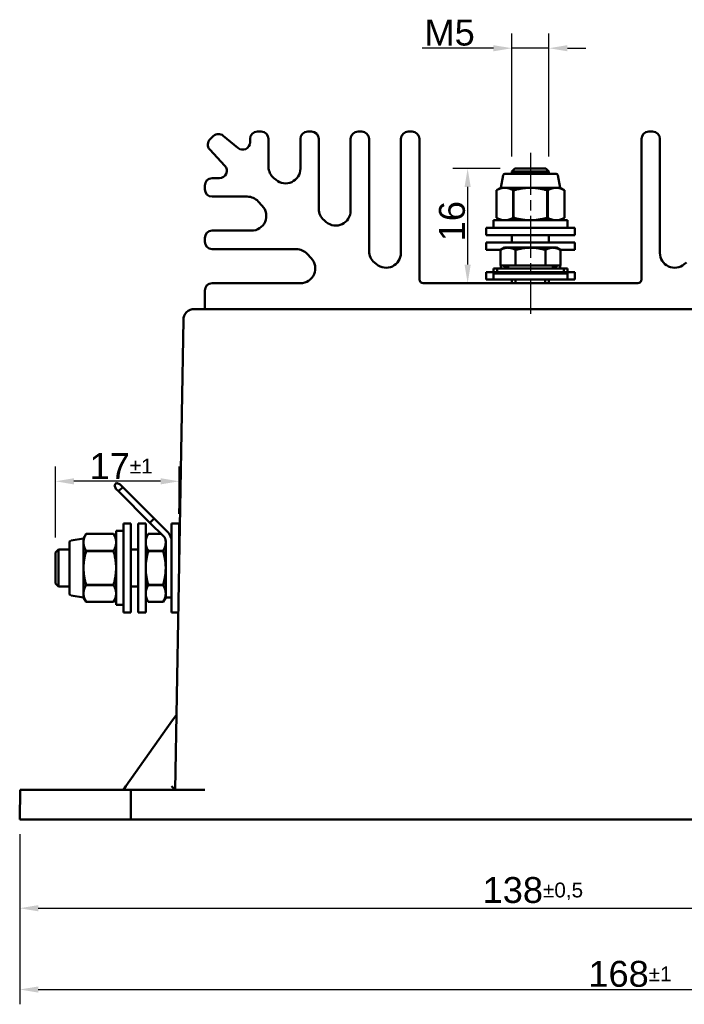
# Model space of a CAD drawing. Header units: millimetres. Extents: x 21 to 365, y 37 to 289.
# Tile 12 of 14: x 35 to 125, y 156 to 289. Entities that reach past the tile are written whole.
import ezdxf

# ---------------------------------------------------------------- set-up
doc = ezdxf.new("R2010")
doc.units = ezdxf.units.MM
doc.linetypes.add('CHAIN', pattern=[0.3543, 0.2362, -0.0295, 0.0591, -0.0295])
doc.linetypes.add('LONG_DASH_DOTTED', pattern=[0.3001, 0.2362, -0.0295, 0.0049, -0.0295])
for name, color, linetype, lineweight in [('Arêtes visibles(GABARIT)', 7, 'Continuous', 50), ('Cotes(GABARIT)', 7, 'Continuous', 25), ('Ligne de centre(GABARIT)', 7, 'LONG_DASH_DOTTED', 25)]:
    doc.layers.add(name, color=color, linetype=linetype, lineweight=lineweight)
doc.styles.add('Courant-BSI', font='arial.ttf')
doc.dimstyles.new('MS-Relais', dxfattribs={"dimtxt": 3.5, "dimasz": 2.5, "dimexe": 2, "dimexo": 2, "dimgap": 0.3, "dimtad": 1, "dimtoh": 1, "dimrnd": 1e-08, "dimtxsty": 'Courant-BSI', "dimcen": 0.09, "dimdle": 6, "dimclrd": 7, "dimclre": 7, "dimclrt": 7, "dimazin": 2, "dimtfac": 0.571429, "dimtmove": 0, "dimatfit": 3, "dimfxl": 1, "dimtolj": 1, "dimlwd": 25, "dimlwe": 25, "dimarcsym": 0})

# ---------------------------------------------------------------- blocks, each defined once
blk = doc.blocks.new('*D15')
at = {"layer": 'Cotes(GABARIT)', "color": 7, "linetype": 'Continuous', "lineweight": 25}
for p, q in [((39.73, 218.65), (39.73, 228.26)), ((56.43, 222.55), (56.43, 228.26)), ((53.93, 226.26), (42.23, 226.26))]:
    blk.add_line(p, q, dxfattribs=at)
at = {"layer": 'Cotes(GABARIT)', "color": 7, "linetype": 'Continuous'}
for points in [[(42.23, 226.68), (42.23, 225.84), (39.73, 226.26)], [(53.93, 226.68), (53.93, 225.84), (56.43, 226.26)]]:
    blk.add_solid(points, dxfattribs=at)
at = {"layer": 'Defpoints', "color": 0, "linetype": 'Continuous'}
for p in [(39.73, 226.26), (56.43, 220.55), (39.73, 216.65)]:
    blk.add_point(p, dxfattribs=at)
at = {"layer": 'Cotes(GABARIT)', "color": 7, "linetype": 'Continuous', "lineweight": 25, "insert": (44.34, 230.07), "char_height": 3.5, "attachment_point": 1, "style": 'Courant-BSI'}
blk.add_mtext('\\A1;17{\\H2.000000;±1}', dxfattribs=at)
blk = doc.blocks.new('*D16')
at = {"layer": 'Cotes(GABARIT)', "color": 7, "linetype": 'Continuous', "lineweight": 25}
for p, q in [((99.8, 268.55), (93.42, 268.55)), ((95.42, 266.05), (95.42, 255.55))]:
    blk.add_line(p, q, dxfattribs=at)
at = {"layer": 'Cotes(GABARIT)', "color": 7, "linetype": 'Continuous'}
for points in [[(95, 266.05), (95.83, 266.05), (95.42, 268.55)], [(95, 255.55), (95.83, 255.55), (95.42, 253.05)]]:
    blk.add_solid(points, dxfattribs=at)
at = {"layer": 'Defpoints', "color": 0, "linetype": 'Continuous'}
for p in [(101.8, 268.55), (89.4, 253.05), (95.42, 253.05)]:
    blk.add_point(p, dxfattribs=at)
at = {"layer": 'Cotes(GABARIT)', "color": 7, "linetype": 'Continuous', "lineweight": 25, "insert": (91.54, 258.71), "char_height": 3.5, "attachment_point": 1, "rotation": 90, "style": 'Courant-BSI'}
blk.add_mtext('\\A1;16', dxfattribs=at)
blk = doc.blocks.new('*D17')
at = {"layer": 'Cotes(GABARIT)', "color": 7, "linetype": 'Continuous', "lineweight": 25}
for p, q in [((101.4, 270.15), (101.4, 286.81)), ((106.4, 270.15), (106.4, 286.81)), ((98.9, 284.81), (89.29, 284.81)), ((106.4, 284.81), (101.4, 284.81)), ((108.9, 284.81), (111.4, 284.81))]:
    blk.add_line(p, q, dxfattribs=at)
at = {"layer": 'Cotes(GABARIT)', "color": 7, "linetype": 'Continuous'}
for points in [[(98.9, 285.22), (98.9, 284.39), (101.4, 284.81)], [(108.9, 285.22), (108.9, 284.39), (106.4, 284.81)]]:
    blk.add_solid(points, dxfattribs=at)
at = {"layer": 'Defpoints', "color": 0, "linetype": 'Continuous'}
for p in [(106.4, 284.81), (101.4, 268.15), (106.4, 268.15)]:
    blk.add_point(p, dxfattribs=at)
at = {"layer": 'Cotes(GABARIT)', "color": 7, "linetype": 'Continuous', "lineweight": 25, "insert": (89.59, 288.67), "char_height": 3.5, "attachment_point": 1, "style": 'Courant-BSI'}
blk.add_mtext('\\A1;{M}5', dxfattribs=at)
blk = doc.blocks.new('*D21')
at = {"layer": 'Cotes(GABARIT)', "color": 7, "linetype": 'Continuous', "lineweight": 25}
for p, q in [((34.9, 178.55), (34.9, 166.55)), ((172.9, 178.55), (172.9, 166.55)), ((37.4, 168.55), (170.4, 168.55))]:
    blk.add_line(p, q, dxfattribs=at)
at = {"layer": 'Cotes(GABARIT)', "color": 7, "linetype": 'Continuous'}
for points in [[(37.4, 168.96), (37.4, 168.13), (34.9, 168.55)], [(170.4, 168.96), (170.4, 168.13), (172.9, 168.55)]]:
    blk.add_solid(points, dxfattribs=at)
at = {"layer": 'Defpoints', "color": 0, "linetype": 'Continuous'}
for p in [(34.9, 180.55), (172.9, 180.55), (172.9, 168.55)]:
    blk.add_point(p, dxfattribs=at)
at = {"layer": 'Cotes(GABARIT)', "color": 7, "linetype": 'Continuous', "lineweight": 25, "insert": (97.44, 172.76), "char_height": 3.5, "attachment_point": 1, "style": 'Courant-BSI'}
blk.add_mtext('\\A1;138{\\H2.000000;±0,5}', dxfattribs=at)
blk = doc.blocks.new('*D25')
at = {"layer": 'Cotes(GABARIT)', "color": 7, "linetype": 'Continuous', "lineweight": 25}
for p, q in [((202.76, 228.55), (202.76, 155.56)), ((34.9, 178.55), (34.9, 155.56)), ((37.4, 157.56), (200.26, 157.56))]:
    blk.add_line(p, q, dxfattribs=at)
at = {"layer": 'Cotes(GABARIT)', "color": 7, "linetype": 'Continuous'}
for points in [[(37.4, 157.97), (37.4, 157.14), (34.9, 157.56)], [(200.26, 157.97), (200.26, 157.14), (202.76, 157.56)]]:
    blk.add_solid(points, dxfattribs=at)
at = {"layer": 'Defpoints', "color": 0, "linetype": 'Continuous'}
for p in [(202.76, 230.55), (34.9, 180.55), (202.76, 157.56)]:
    blk.add_point(p, dxfattribs=at)
at = {"layer": 'Cotes(GABARIT)', "color": 7, "linetype": 'Continuous', "lineweight": 25, "insert": (111.73, 161.43), "char_height": 3.5, "attachment_point": 1, "style": 'Courant-BSI'}
blk.add_mtext('\\A1;168{\\H2.000000;±1}', dxfattribs=at)

msp = doc.modelspace()

# ---------------------------------------------------------------- linework, layer by layer
at = {"layer": 'Arêtes visibles(GABARIT)'}
for p, q in [((61.083, 272.943), (60.633, 272.524)), ((64.38, 271.323), (62.408, 272.978)), ((67.523, 273.547), (67.023, 273.547)), ((74.316, 273.547), (73.816, 273.547)), ((81.109, 273.547), (80.609, 273.547)), ((87.902, 273.547), (87.402, 273.547)), ((120.402, 273.547), (119.902, 273.547)), ((66.023, 272.547), (66.023, 272.089)), ((68.523, 268.779), (68.523, 272.547)), ((72.816, 272.547), (72.816, 268.534)), ((75.316, 263.079), (75.316, 272.547)), ((79.609, 272.547), (79.609, 262.834)), ((82.109, 257.379), (82.109, 272.547)), ((86.402, 272.547), (86.402, 257.134)), ((88.902, 253.547), (88.902, 272.547)), ((118.902, 272.547), (118.902, 253.547)), ((121.402, 257.134), (121.402, 272.547)), ((60.584, 271.11), (62.621, 268.925)), ((100.2, 267.64), (99.902, 265.947)), ((100.446, 267.847), (107.357, 267.847)), ((101.802, 268.547), (101.402, 268.147)), ((106.402, 268.147), (101.402, 268.147)), ((101.402, 268.147), (101.402, 267.847)), ((101.802, 268.547), (106.002, 268.547)), ((106.002, 268.547), (106.402, 268.147)), ((106.402, 268.147), (106.402, 267.847)), ((107.603, 267.64), (107.902, 265.947)), ((59.902, 266.243), (59.902, 265.743)), ((61.89, 267.243), (60.902, 267.243)), ((69.53, 267.001), (69.237, 267.247)), ((99.902, 265.947), (99.302, 265.6)), ((99.302, 265.6), (99.302, 261.893)), ((99.302, 265.6), (99.302, 265.6)), ((99.302, 265.6), (99.302, 261.893)), ((99.902, 265.947), (100.438, 265.947)), ((100.438, 265.947), (103.902, 265.947)), ((101.573, 261.893), (101.573, 265.6)), ((101.63, 265.6), (101.573, 265.6)), ((101.63, 265.6), (101.63, 261.893)), ((103.902, 265.947), (107.366, 265.947)), ((106.173, 261.893), (106.173, 265.6)), ((106.23, 265.6), (106.173, 265.6)), ((106.23, 265.6), (106.23, 261.893)), ((107.366, 265.947), (107.902, 265.947)), ((107.902, 265.947), (108.502, 265.6)), ((108.502, 261.893), (108.502, 265.6)), ((108.502, 265.6), (108.502, 265.6)), ((108.502, 265.6), (108.502, 261.893)), ((60.902, 264.743), (65.651, 264.743)), ((67.114, 264.107), (67.672, 263.509)), ((76.323, 261.302), (76.03, 261.547)), ((108.902, 261.547), (98.902, 261.547)), ((98.902, 261.547), (98.902, 260.547)), ((99.302, 261.893), (99.302, 261.893)), ((99.902, 261.547), (99.302, 261.893)), ((101.573, 261.893), (101.63, 261.893)), ((106.173, 261.893), (106.23, 261.893)), ((107.902, 261.547), (108.502, 261.893)), ((108.502, 261.893), (108.502, 261.893)), ((108.902, 261.547), (108.902, 260.547)), ((66.209, 260.145), (60.902, 260.145)), ((109.902, 260.547), (97.902, 260.547)), ((97.902, 260.547), (97.902, 259.547)), ((109.902, 260.547), (109.902, 259.547)), ((59.902, 259.145), (59.902, 258.645)), ((109.902, 259.547), (97.902, 259.547)), ((109.902, 258.547), (97.902, 258.547)), ((97.902, 258.547), (97.902, 257.547)), ((101.402, 259.547), (101.402, 258.547)), ((106.402, 259.547), (106.402, 258.547)), ((109.902, 258.547), (109.902, 257.547)), ((60.902, 257.645), (72.271, 257.645)), ((73.733, 257.009), (74.291, 256.411)), ((99.882, 257.547), (97.902, 257.547)), ((100.402, 257.847), (99.859, 257.533)), ((99.859, 255.447), (99.859, 257.533)), ((100.402, 257.847), (103.902, 257.847)), ((101.879, 255.447), (101.879, 257.533)), ((103.902, 257.847), (107.402, 257.847)), ((105.925, 255.447), (105.925, 257.533)), ((107.402, 257.847), (107.944, 257.533)), ((109.902, 257.547), (107.921, 257.547)), ((107.944, 255.447), (107.944, 257.533)), ((83.116, 255.602), (82.823, 255.847)), ((124.98, 255.847), (124.687, 255.602)), ((97.902, 254.547), (99.402, 254.547)), ((97.902, 253.547), (97.902, 254.547)), ((99.402, 255.047), (98.902, 255.047)), ((98.902, 255.047), (98.902, 254.547)), ((98.902, 254.347), (108.902, 254.347)), ((98.902, 253.547), (98.902, 254.347)), ((108.402, 255.047), (99.402, 255.047)), ((99.402, 255.047), (99.402, 254.547)), ((108.402, 254.547), (99.402, 254.547)), ((99.859, 255.447), (101.879, 255.447)), ((99.902, 255.047), (99.902, 255.447)), ((100.887, 255.447), (100.887, 255.047)), ((101.879, 255.447), (105.925, 255.447)), ((101.902, 254.547), (101.902, 254.347)), ((105.902, 254.547), (105.902, 254.347)), ((105.925, 255.447), (107.944, 255.447)), ((106.917, 255.447), (106.917, 255.047)), ((107.902, 255.447), (107.902, 255.047)), ((108.902, 255.047), (108.402, 255.047)), ((108.402, 255.047), (108.402, 254.547)), ((108.402, 254.547), (109.902, 254.547)), ((108.902, 255.047), (108.902, 254.547)), ((108.902, 253.547), (108.902, 254.347)), ((109.902, 253.547), (109.902, 254.547)), ((72.829, 253.047), (60.902, 253.047)), ((118.402, 253.047), (89.402, 253.047)), ((97.902, 253.547), (98.902, 253.547)), ((98.902, 253.547), (108.902, 253.547)), ((101.402, 253.547), (101.402, 253.047)), ((101.902, 253.547), (101.902, 253.047)), ((105.902, 253.547), (105.902, 253.047)), ((106.402, 253.547), (106.402, 253.047)), ((108.902, 253.547), (109.902, 253.547)), ((59.902, 252.047), (59.902, 249.546)), ((61.01, 249.546), (61.002, 249.546)), ((61.01, 249.546), (146.793, 249.546)), ((57.011, 248.073), (55.902, 184.547)), ((47.979, 226.042), (47.696, 225.759)), ((47.908, 225.264), (47.696, 225.759)), ((47.908, 225.264), (48.261, 224.911)), ((47.979, 226.042), (48.474, 225.83)), ((48.261, 224.911), (48.827, 225.476)), ((48.827, 225.476), (48.474, 225.83)), ((48.827, 225.476), (53.07, 221.234)), ((56.514, 225.351), (56.488, 223.844)), ((56.614, 225.349), (56.514, 225.351)), ((52.504, 220.668), (48.261, 224.911)), ((56.488, 223.844), (56.479, 223.358)), ((56.588, 223.842), (56.488, 223.844)), ((56.479, 223.358), (56.453, 221.851)), ((56.579, 223.356), (56.479, 223.358)), ((53.07, 221.234), (52.504, 220.668)), ((53.07, 221.234), (54.898, 219.405)), ((56.553, 221.849), (56.453, 221.851)), ((48.925, 208.547), (48.925, 220.547)), ((49.925, 220.547), (48.925, 220.547)), ((49.925, 208.547), (49.925, 220.547)), ((50.925, 208.547), (50.925, 220.547)), ((51.925, 220.547), (50.925, 220.547)), ((51.925, 208.547), (51.925, 220.547)), ((54.332, 218.84), (52.504, 220.668)), ((55.425, 220.547), (55.425, 208.547)), ((55.425, 220.547), (56.425, 220.547)), ((56.425, 220.547), (56.425, 214.547)), ((41.832, 218.248), (43.525, 218.547)), ((43.525, 218.547), (43.872, 219.147)), ((43.525, 218.011), (43.525, 218.547)), ((43.872, 219.147), (43.872, 219.146)), ((43.872, 219.147), (47.579, 219.147)), ((47.579, 219.146), (43.872, 219.146)), ((47.579, 219.146), (47.579, 219.147)), ((47.925, 218.547), (47.579, 219.147)), ((47.925, 209.547), (47.925, 219.547)), ((48.925, 219.547), (47.925, 219.547)), ((51.925, 218.547), (52.272, 219.147)), ((52.272, 219.147), (52.272, 219.146)), ((54.025, 219.147), (52.272, 219.147)), ((54.025, 219.146), (52.272, 219.146)), ((39.726, 216.647), (40.126, 217.047)), ((40.126, 217.047), (40.126, 212.047)), ((41.625, 217.047), (40.126, 217.047)), ((41.625, 211.091), (41.625, 218.002)), ((43.525, 214.547), (43.525, 218.011)), ((50.925, 217.047), (49.925, 217.047)), ((54.625, 218.132), (54.625, 210.547)), ((56.469, 217.047), (56.425, 217.047)), ((39.726, 212.447), (39.726, 216.647)), ((43.872, 216.875), (47.579, 216.875)), ((43.872, 216.875), (43.872, 216.818)), ((47.579, 216.818), (43.872, 216.818)), ((47.579, 216.818), (47.579, 216.875)), ((52.272, 216.875), (54.279, 216.875)), ((52.272, 216.875), (52.272, 216.818)), ((54.279, 216.818), (52.272, 216.818)), ((54.279, 216.818), (54.279, 216.875)), ((43.525, 211.083), (43.525, 214.547)), ((39.726, 212.447), (40.126, 212.047)), ((41.625, 212.047), (40.126, 212.047)), ((43.872, 212.275), (47.579, 212.275)), ((43.872, 212.275), (43.872, 212.218)), ((47.579, 212.218), (43.872, 212.218)), ((47.579, 212.218), (47.579, 212.275)), ((50.925, 212.047), (49.925, 212.047)), ((52.272, 212.275), (54.279, 212.275)), ((52.272, 212.275), (52.272, 212.218)), ((54.279, 212.218), (52.272, 212.218)), ((54.279, 212.218), (54.279, 212.275)), ((41.832, 210.845), (43.525, 210.547)), ((43.525, 210.547), (43.525, 211.083)), ((43.525, 210.547), (43.872, 209.947)), ((47.925, 210.547), (47.579, 209.947)), ((51.925, 210.547), (52.272, 209.947)), ((54.625, 210.547), (54.279, 209.947)), ((54.625, 210.547), (55.425, 210.547)), ((43.872, 209.947), (47.579, 209.947)), ((43.872, 209.947), (43.872, 209.947)), ((43.872, 209.947), (47.579, 209.947)), ((47.579, 209.947), (47.579, 209.947)), ((48.925, 209.547), (47.925, 209.547)), ((52.272, 209.947), (54.279, 209.947)), ((52.272, 209.947), (52.272, 209.947)), ((54.279, 209.947), (52.272, 209.947)), ((54.279, 209.947), (54.279, 209.947)), ((49.925, 208.547), (48.925, 208.547)), ((51.925, 208.547), (50.925, 208.547)), ((55.425, 208.547), (56.321, 208.547)), ((55.989, 194.547), (55.566, 193.95)), ((56.076, 194.547), (55.989, 194.547)), ((49.253, 185.042), (55.566, 193.95)), ((49.253, 185.042), (48.902, 184.547)), ((34.902, 180.547), (34.972, 184.547)), ((49.931, 184.547), (34.972, 184.547)), ((49.902, 180.547), (49.931, 184.547)), ((59.901, 184.547), (49.931, 184.547)), ((34.902, 180.547), (49.902, 180.547)), ((49.902, 180.547), (157.902, 180.547))]:
    msp.add_line(p, q, dxfattribs=at)
at = {"layer": 'Arêtes visibles(GABARIT)', "flags": 128}
for points in [[(100.438, 265.947), (100.392, 265.946), (100.347, 265.944), (100.301, 265.941), (100.256, 265.937), (100.21, 265.932), (100.165, 265.925), (100.119, 265.918), (100.074, 265.909), (100.028, 265.899), (99.982, 265.888), (99.936, 265.875), (99.89, 265.862), (99.843, 265.847), (99.796, 265.831), (99.749, 265.814), (99.701, 265.795), (99.653, 265.775), (99.605, 265.754), (99.556, 265.732), (99.506, 265.708), (99.456, 265.684), (99.405, 265.657), (99.354, 265.629), (99.302, 265.6)], [(101.573, 265.6), (101.521, 265.629), (101.47, 265.657), (101.419, 265.684), (101.369, 265.708), (101.319, 265.732), (101.27, 265.754), (101.222, 265.775), (101.174, 265.795), (101.126, 265.814), (101.079, 265.831), (101.032, 265.847), (100.985, 265.862), (100.939, 265.875), (100.893, 265.888), (100.847, 265.899), (100.801, 265.909), (100.756, 265.918), (100.71, 265.925), (100.665, 265.932), (100.619, 265.937), (100.574, 265.941), (100.529, 265.944), (100.483, 265.946), (100.438, 265.947)], [(103.902, 265.947), (103.811, 265.946), (103.72, 265.944), (103.629, 265.941), (103.538, 265.937), (103.447, 265.932), (103.356, 265.925), (103.266, 265.918), (103.174, 265.909), (103.083, 265.899), (102.991, 265.888), (102.899, 265.875), (102.806, 265.862), (102.713, 265.847), (102.619, 265.831), (102.525, 265.814), (102.429, 265.795), (102.333, 265.775), (102.236, 265.754), (102.138, 265.732), (102.039, 265.708), (101.939, 265.684), (101.837, 265.657), (101.734, 265.629), (101.63, 265.6)], [(106.173, 265.6), (106.069, 265.629), (105.966, 265.657), (105.865, 265.684), (105.764, 265.708), (105.665, 265.732), (105.567, 265.754), (105.47, 265.775), (105.374, 265.795), (105.279, 265.814), (105.184, 265.831), (105.09, 265.847), (104.997, 265.862), (104.904, 265.875), (104.812, 265.888), (104.72, 265.899), (104.629, 265.909), (104.538, 265.918), (104.447, 265.925), (104.356, 265.932), (104.265, 265.937), (104.175, 265.941), (104.084, 265.944), (103.993, 265.946), (103.902, 265.947)], [(107.366, 265.947), (107.32, 265.946), (107.275, 265.944), (107.229, 265.941), (107.184, 265.937), (107.139, 265.932), (107.093, 265.925), (107.048, 265.918), (107.002, 265.909), (106.956, 265.899), (106.911, 265.888), (106.864, 265.875), (106.818, 265.862), (106.771, 265.847), (106.725, 265.831), (106.677, 265.814), (106.63, 265.795), (106.582, 265.775), (106.533, 265.754), (106.484, 265.732), (106.434, 265.708), (106.384, 265.684), (106.334, 265.657), (106.282, 265.629), (106.23, 265.6)], [(108.502, 265.6), (108.449, 265.629), (108.398, 265.657), (108.347, 265.684), (108.297, 265.708), (108.248, 265.732), (108.199, 265.754), (108.15, 265.775), (108.102, 265.795), (108.054, 265.814), (108.007, 265.831), (107.96, 265.847), (107.914, 265.862), (107.867, 265.875), (107.821, 265.888), (107.775, 265.899), (107.729, 265.909), (107.684, 265.918), (107.638, 265.925), (107.593, 265.932), (107.548, 265.937), (107.502, 265.941), (107.457, 265.944), (107.411, 265.946), (107.366, 265.947)], [(99.302, 261.893), (99.354, 261.864), (99.405, 261.836), (99.456, 261.81), (99.506, 261.785), (99.556, 261.761), (99.605, 261.739), (99.653, 261.718), (99.701, 261.698), (99.749, 261.68), (99.796, 261.662), (99.843, 261.646), (99.89, 261.632), (99.936, 261.618), (99.982, 261.606), (100.028, 261.595), (100.074, 261.584), (100.119, 261.576), (100.165, 261.568), (100.21, 261.561), (100.256, 261.556), (100.301, 261.552), (100.347, 261.549), (100.392, 261.547), (100.438, 261.547)], [(100.438, 261.547), (100.483, 261.547), (100.529, 261.549), (100.574, 261.552), (100.619, 261.556), (100.665, 261.561), (100.71, 261.568), (100.756, 261.576), (100.801, 261.584), (100.847, 261.595), (100.893, 261.606), (100.939, 261.618), (100.985, 261.632), (101.032, 261.646), (101.079, 261.662), (101.126, 261.68), (101.174, 261.698), (101.222, 261.718), (101.27, 261.739), (101.319, 261.761), (101.369, 261.785), (101.419, 261.81), (101.47, 261.836), (101.521, 261.864), (101.573, 261.893)], [(101.63, 261.893), (101.734, 261.864), (101.837, 261.836), (101.939, 261.81), (102.039, 261.785), (102.138, 261.761), (102.236, 261.739), (102.333, 261.718), (102.429, 261.698), (102.525, 261.68), (102.619, 261.662), (102.713, 261.646), (102.806, 261.632), (102.899, 261.618), (102.991, 261.606), (103.083, 261.595), (103.174, 261.584), (103.266, 261.576), (103.356, 261.568), (103.447, 261.561), (103.538, 261.556), (103.629, 261.552), (103.72, 261.549), (103.811, 261.547), (103.902, 261.547)], [(103.902, 261.547), (103.993, 261.547), (104.084, 261.549), (104.175, 261.552), (104.265, 261.556), (104.356, 261.561), (104.447, 261.568), (104.538, 261.576), (104.629, 261.584), (104.72, 261.595), (104.812, 261.606), (104.904, 261.618), (104.997, 261.632), (105.09, 261.646), (105.184, 261.662), (105.279, 261.68), (105.374, 261.698), (105.47, 261.718), (105.567, 261.739), (105.665, 261.761), (105.764, 261.785), (105.865, 261.81), (105.966, 261.836), (106.069, 261.864), (106.173, 261.893)], [(106.23, 261.893), (106.282, 261.864), (106.334, 261.836), (106.384, 261.81), (106.434, 261.785), (106.484, 261.761), (106.533, 261.739), (106.582, 261.718), (106.63, 261.698), (106.677, 261.68), (106.725, 261.662), (106.771, 261.646), (106.818, 261.632), (106.864, 261.618), (106.911, 261.606), (106.956, 261.595), (107.002, 261.584), (107.048, 261.576), (107.093, 261.568), (107.139, 261.561), (107.184, 261.556), (107.229, 261.552), (107.275, 261.549), (107.32, 261.547), (107.366, 261.547)], [(107.366, 261.547), (107.411, 261.547), (107.457, 261.549), (107.502, 261.552), (107.548, 261.556), (107.593, 261.561), (107.638, 261.568), (107.684, 261.576), (107.729, 261.584), (107.775, 261.595), (107.821, 261.606), (107.867, 261.618), (107.914, 261.632), (107.96, 261.646), (108.007, 261.662), (108.054, 261.68), (108.102, 261.698), (108.15, 261.718), (108.199, 261.739), (108.248, 261.761), (108.297, 261.785), (108.347, 261.81), (108.398, 261.836), (108.449, 261.864), (108.502, 261.893)], [(101.879, 257.533), (101.783, 257.587), (101.691, 257.634), (101.602, 257.676), (101.515, 257.713), (101.43, 257.745), (101.346, 257.772), (101.265, 257.795), (101.184, 257.813), (101.104, 257.828), (101.026, 257.838), (100.947, 257.844), (100.869, 257.846), (100.791, 257.844), (100.712, 257.838), (100.634, 257.828), (100.554, 257.813), (100.474, 257.795), (100.392, 257.772), (100.309, 257.745), (100.224, 257.713), (100.136, 257.676), (100.047, 257.634), (99.955, 257.587), (99.859, 257.533)], [(103.902, 257.847), (103.821, 257.846), (103.74, 257.844), (103.659, 257.842), (103.578, 257.838), (103.498, 257.833), (103.417, 257.827), (103.336, 257.82), (103.255, 257.812), (103.173, 257.803), (103.092, 257.793), (103.01, 257.782), (102.927, 257.77), (102.844, 257.756), (102.761, 257.742), (102.677, 257.726), (102.592, 257.71), (102.506, 257.692), (102.42, 257.673), (102.332, 257.653), (102.244, 257.631), (102.154, 257.609), (102.064, 257.585), (101.972, 257.56), (101.879, 257.533)], [(105.925, 257.533), (105.831, 257.56), (105.74, 257.585), (105.649, 257.609), (105.56, 257.631), (105.471, 257.653), (105.384, 257.673), (105.297, 257.692), (105.212, 257.71), (105.127, 257.726), (105.043, 257.742), (104.959, 257.756), (104.876, 257.77), (104.794, 257.782), (104.712, 257.793), (104.63, 257.803), (104.549, 257.812), (104.467, 257.82), (104.387, 257.827), (104.306, 257.833), (104.225, 257.838), (104.144, 257.842), (104.064, 257.844), (103.983, 257.846), (103.902, 257.847)], [(107.944, 257.533), (107.849, 257.587), (107.756, 257.634), (107.667, 257.676), (107.58, 257.713), (107.495, 257.745), (107.412, 257.772), (107.33, 257.795), (107.249, 257.813), (107.17, 257.828), (107.091, 257.838), (107.013, 257.844), (106.934, 257.846), (106.856, 257.844), (106.778, 257.838), (106.699, 257.828), (106.619, 257.813), (106.539, 257.795), (106.457, 257.772), (106.374, 257.745), (106.289, 257.713), (106.202, 257.676), (106.112, 257.634), (106.02, 257.587), (105.925, 257.533)], [(100.126, 255.447), (100.159, 255.433), (100.192, 255.419), (100.225, 255.405), (100.258, 255.392), (100.29, 255.379), (100.323, 255.367), (100.355, 255.354), (100.387, 255.342), (100.419, 255.33), (100.451, 255.319), (100.483, 255.307), (100.515, 255.296), (100.546, 255.285), (100.578, 255.275), (100.609, 255.264), (100.64, 255.254), (100.671, 255.244), (100.702, 255.235), (100.733, 255.226), (100.764, 255.216), (100.795, 255.208), (100.826, 255.199), (100.856, 255.191), (100.887, 255.182)], [(106.917, 255.182), (106.947, 255.191), (106.978, 255.199), (107.009, 255.208), (107.039, 255.216), (107.07, 255.226), (107.101, 255.235), (107.132, 255.244), (107.163, 255.254), (107.195, 255.264), (107.226, 255.275), (107.257, 255.285), (107.289, 255.296), (107.321, 255.307), (107.352, 255.319), (107.384, 255.33), (107.416, 255.342), (107.448, 255.354), (107.481, 255.367), (107.513, 255.379), (107.546, 255.392), (107.579, 255.405), (107.611, 255.419), (107.644, 255.433), (107.678, 255.447)], [(59.902, 249.546), (59.605, 249.546), (59.334, 249.546), (59.095, 249.546), (58.891, 249.546), (58.727, 249.546), (58.605, 249.546), (58.528, 249.546), (58.499, 249.546)], [(61.002, 249.546), (60.76, 249.546), (60.521, 249.546), (60.285, 249.546), (60.056, 249.546), (59.835, 249.546), (59.625, 249.546), (59.43, 249.546), (59.248, 249.546), (59.082, 249.546), (58.935, 249.546), (58.808, 249.546), (58.702, 249.546), (58.617, 249.546), (58.554, 249.546), (58.515, 249.546), (58.499, 249.546)], [(43.872, 219.146), (43.843, 219.094), (43.815, 219.043), (43.788, 218.992), (43.763, 218.942), (43.74, 218.893), (43.718, 218.843), (43.697, 218.795), (43.677, 218.747), (43.658, 218.699), (43.641, 218.652), (43.625, 218.605), (43.61, 218.558), (43.597, 218.512), (43.584, 218.466), (43.573, 218.42), (43.563, 218.374), (43.554, 218.329), (43.547, 218.283), (43.54, 218.238), (43.535, 218.193), (43.531, 218.147), (43.528, 218.102), (43.526, 218.056), (43.525, 218.011)], [(47.925, 218.011), (47.925, 218.056), (47.923, 218.102), (47.92, 218.147), (47.916, 218.193), (47.91, 218.238), (47.904, 218.283), (47.896, 218.329), (47.887, 218.374), (47.877, 218.42), (47.866, 218.466), (47.854, 218.512), (47.84, 218.558), (47.826, 218.605), (47.81, 218.652), (47.792, 218.699), (47.774, 218.747), (47.754, 218.795), (47.733, 218.843), (47.711, 218.893), (47.687, 218.942), (47.662, 218.992), (47.636, 219.043), (47.608, 219.094), (47.579, 219.146)], [(52.272, 219.146), (52.243, 219.094), (52.215, 219.043), (52.188, 218.992), (52.163, 218.942), (52.14, 218.893), (52.118, 218.843), (52.097, 218.795), (52.077, 218.747), (52.058, 218.699), (52.041, 218.652), (52.025, 218.605), (52.01, 218.558), (51.997, 218.512), (51.984, 218.466), (51.973, 218.42), (51.963, 218.374), (51.954, 218.329), (51.947, 218.283), (51.94, 218.238), (51.935, 218.193), (51.931, 218.147), (51.928, 218.102), (51.926, 218.056), (51.925, 218.011)], [(54.625, 218.011), (54.625, 218.03), (54.625, 218.05), (54.624, 218.07), (54.624, 218.089), (54.623, 218.109), (54.621, 218.129), (54.62, 218.148), (54.618, 218.168), (54.616, 218.188), (54.614, 218.207), (54.612, 218.227), (54.609, 218.246), (54.607, 218.266), (54.604, 218.286), (54.6, 218.305), (54.597, 218.325), (54.593, 218.345), (54.589, 218.364), (54.585, 218.384), (54.581, 218.404), (54.577, 218.424), (54.572, 218.444), (54.567, 218.463), (54.562, 218.483)], [(43.525, 218.011), (43.526, 217.965), (43.528, 217.92), (43.531, 217.874), (43.535, 217.829), (43.54, 217.784), (43.547, 217.738), (43.554, 217.693), (43.563, 217.647), (43.573, 217.601), (43.584, 217.555), (43.597, 217.509), (43.61, 217.463), (43.625, 217.416), (43.641, 217.369), (43.658, 217.322), (43.677, 217.275), (43.697, 217.226), (43.718, 217.178), (43.74, 217.129), (43.763, 217.079), (43.788, 217.029), (43.815, 216.978), (43.843, 216.927), (43.872, 216.875)], [(47.579, 216.875), (47.608, 216.927), (47.636, 216.978), (47.662, 217.029), (47.687, 217.079), (47.711, 217.129), (47.733, 217.178), (47.754, 217.226), (47.774, 217.275), (47.792, 217.322), (47.81, 217.369), (47.826, 217.416), (47.84, 217.463), (47.854, 217.509), (47.866, 217.555), (47.877, 217.601), (47.887, 217.647), (47.896, 217.693), (47.904, 217.738), (47.91, 217.784), (47.916, 217.829), (47.92, 217.874), (47.923, 217.92), (47.925, 217.965), (47.925, 218.011)], [(51.925, 218.011), (51.926, 217.965), (51.928, 217.92), (51.931, 217.874), (51.935, 217.829), (51.94, 217.784), (51.947, 217.738), (51.954, 217.693), (51.963, 217.647), (51.973, 217.601), (51.984, 217.555), (51.997, 217.509), (52.01, 217.463), (52.025, 217.416), (52.041, 217.369), (52.058, 217.322), (52.077, 217.275), (52.097, 217.226), (52.118, 217.178), (52.14, 217.129), (52.163, 217.079), (52.188, 217.029), (52.215, 216.978), (52.243, 216.927), (52.272, 216.875)], [(54.279, 216.875), (54.308, 216.927), (54.336, 216.978), (54.362, 217.029), (54.387, 217.079), (54.411, 217.129), (54.433, 217.178), (54.454, 217.226), (54.474, 217.275), (54.492, 217.322), (54.51, 217.369), (54.526, 217.416), (54.54, 217.463), (54.554, 217.509), (54.566, 217.555), (54.577, 217.601), (54.587, 217.647), (54.596, 217.693), (54.604, 217.738), (54.61, 217.784), (54.616, 217.829), (54.62, 217.874), (54.623, 217.92), (54.625, 217.965), (54.625, 218.011)], [(43.872, 216.818), (43.843, 216.714), (43.815, 216.611), (43.788, 216.51), (43.763, 216.409), (43.74, 216.31), (43.718, 216.212), (43.697, 216.115), (43.677, 216.019), (43.658, 215.924), (43.641, 215.829), (43.625, 215.735), (43.61, 215.642), (43.597, 215.549), (43.584, 215.457), (43.573, 215.365), (43.563, 215.274), (43.554, 215.183), (43.547, 215.092), (43.54, 215.001), (43.535, 214.91), (43.531, 214.82), (43.528, 214.729), (43.526, 214.638), (43.525, 214.547)], [(47.925, 214.547), (47.925, 214.638), (47.923, 214.729), (47.92, 214.82), (47.916, 214.91), (47.91, 215.001), (47.904, 215.092), (47.896, 215.183), (47.887, 215.274), (47.877, 215.365), (47.866, 215.457), (47.854, 215.549), (47.84, 215.642), (47.826, 215.735), (47.81, 215.829), (47.792, 215.924), (47.774, 216.019), (47.754, 216.115), (47.733, 216.212), (47.711, 216.31), (47.687, 216.409), (47.662, 216.51), (47.636, 216.611), (47.608, 216.714), (47.579, 216.818)], [(52.272, 216.818), (52.243, 216.714), (52.215, 216.611), (52.188, 216.51), (52.163, 216.409), (52.14, 216.31), (52.118, 216.212), (52.097, 216.115), (52.077, 216.019), (52.058, 215.924), (52.041, 215.829), (52.025, 215.735), (52.01, 215.642), (51.997, 215.549), (51.984, 215.457), (51.973, 215.365), (51.963, 215.274), (51.954, 215.183), (51.947, 215.092), (51.94, 215.001), (51.935, 214.91), (51.931, 214.82), (51.928, 214.729), (51.926, 214.638), (51.925, 214.547)], [(54.625, 214.547), (54.625, 214.638), (54.623, 214.729), (54.62, 214.82), (54.616, 214.91), (54.61, 215.001), (54.604, 215.092), (54.596, 215.183), (54.587, 215.274), (54.577, 215.365), (54.566, 215.457), (54.554, 215.549), (54.54, 215.642), (54.526, 215.735), (54.51, 215.829), (54.492, 215.924), (54.474, 216.019), (54.454, 216.115), (54.433, 216.212), (54.411, 216.31), (54.387, 216.409), (54.362, 216.51), (54.336, 216.611), (54.308, 216.714), (54.279, 216.818)], [(43.525, 214.547), (43.526, 214.455), (43.528, 214.365), (43.531, 214.274), (43.535, 214.183), (43.54, 214.092), (43.547, 214.001), (43.554, 213.91), (43.563, 213.819), (43.573, 213.728), (43.584, 213.636), (43.597, 213.544), (43.61, 213.451), (43.625, 213.358), (43.641, 213.264), (43.658, 213.17), (43.677, 213.074), (43.697, 212.978), (43.718, 212.881), (43.74, 212.783), (43.763, 212.684), (43.788, 212.584), (43.815, 212.482), (43.843, 212.379), (43.872, 212.275)], [(47.579, 212.275), (47.608, 212.379), (47.636, 212.482), (47.662, 212.584), (47.687, 212.684), (47.711, 212.783), (47.733, 212.881), (47.754, 212.978), (47.774, 213.074), (47.792, 213.17), (47.81, 213.264), (47.826, 213.358), (47.84, 213.451), (47.854, 213.544), (47.866, 213.636), (47.877, 213.728), (47.887, 213.819), (47.896, 213.91), (47.904, 214.001), (47.91, 214.092), (47.916, 214.183), (47.92, 214.274), (47.923, 214.365), (47.925, 214.455), (47.925, 214.547)], [(51.925, 214.547), (51.926, 214.455), (51.928, 214.365), (51.931, 214.274), (51.935, 214.183), (51.94, 214.092), (51.947, 214.001), (51.954, 213.91), (51.963, 213.819), (51.973, 213.728), (51.984, 213.636), (51.997, 213.544), (52.01, 213.451), (52.025, 213.358), (52.041, 213.264), (52.058, 213.17), (52.077, 213.074), (52.097, 212.978), (52.118, 212.881), (52.14, 212.783), (52.163, 212.684), (52.188, 212.584), (52.215, 212.482), (52.243, 212.379), (52.272, 212.275)], [(54.279, 212.275), (54.308, 212.379), (54.336, 212.482), (54.362, 212.584), (54.387, 212.684), (54.411, 212.783), (54.433, 212.881), (54.454, 212.978), (54.474, 213.074), (54.492, 213.17), (54.51, 213.264), (54.526, 213.358), (54.54, 213.451), (54.554, 213.544), (54.566, 213.636), (54.577, 213.728), (54.587, 213.819), (54.596, 213.91), (54.604, 214.001), (54.61, 214.092), (54.616, 214.183), (54.62, 214.274), (54.623, 214.365), (54.625, 214.455), (54.625, 214.547)], [(43.872, 212.218), (43.843, 212.166), (43.815, 212.115), (43.788, 212.064), (43.763, 212.014), (43.74, 211.964), (43.718, 211.915), (43.697, 211.867), (43.677, 211.819), (43.658, 211.771), (43.641, 211.724), (43.625, 211.677), (43.61, 211.63), (43.597, 211.584), (43.584, 211.538), (43.573, 211.492), (43.563, 211.446), (43.554, 211.401), (43.547, 211.355), (43.54, 211.31), (43.535, 211.264), (43.531, 211.219), (43.528, 211.174), (43.526, 211.128), (43.525, 211.083)], [(47.925, 211.083), (47.925, 211.128), (47.923, 211.174), (47.92, 211.219), (47.916, 211.264), (47.91, 211.31), (47.904, 211.355), (47.896, 211.401), (47.887, 211.446), (47.877, 211.492), (47.866, 211.538), (47.854, 211.584), (47.84, 211.63), (47.826, 211.677), (47.81, 211.724), (47.792, 211.771), (47.774, 211.819), (47.754, 211.867), (47.733, 211.915), (47.711, 211.964), (47.687, 212.014), (47.662, 212.064), (47.636, 212.115), (47.608, 212.166), (47.579, 212.218)], [(52.272, 212.218), (52.243, 212.166), (52.215, 212.115), (52.188, 212.064), (52.163, 212.014), (52.14, 211.964), (52.118, 211.915), (52.097, 211.867), (52.077, 211.819), (52.058, 211.771), (52.041, 211.724), (52.025, 211.677), (52.01, 211.63), (51.997, 211.584), (51.984, 211.538), (51.973, 211.492), (51.963, 211.446), (51.954, 211.401), (51.947, 211.355), (51.94, 211.31), (51.935, 211.264), (51.931, 211.219), (51.928, 211.174), (51.926, 211.128), (51.925, 211.083)], [(54.625, 211.083), (54.625, 211.128), (54.623, 211.174), (54.62, 211.219), (54.616, 211.264), (54.61, 211.31), (54.604, 211.355), (54.596, 211.401), (54.587, 211.446), (54.577, 211.492), (54.566, 211.538), (54.554, 211.584), (54.54, 211.63), (54.526, 211.677), (54.51, 211.724), (54.492, 211.771), (54.474, 211.819), (54.454, 211.867), (54.433, 211.915), (54.411, 211.964), (54.387, 212.014), (54.362, 212.064), (54.336, 212.115), (54.308, 212.166), (54.279, 212.218)], [(43.525, 211.083), (43.526, 211.037), (43.528, 210.991), (43.531, 210.946), (43.535, 210.901), (43.54, 210.855), (43.547, 210.81), (43.554, 210.764), (43.563, 210.719), (43.573, 210.673), (43.584, 210.627), (43.597, 210.581), (43.61, 210.535), (43.625, 210.488), (43.641, 210.441), (43.658, 210.394), (43.677, 210.346), (43.697, 210.298), (43.718, 210.25), (43.74, 210.201), (43.763, 210.151), (43.788, 210.101), (43.815, 210.05), (43.843, 209.999), (43.872, 209.947)], [(47.579, 209.947), (47.608, 209.999), (47.636, 210.05), (47.662, 210.101), (47.687, 210.151), (47.711, 210.201), (47.733, 210.25), (47.754, 210.298), (47.774, 210.346), (47.792, 210.394), (47.81, 210.441), (47.826, 210.488), (47.84, 210.535), (47.854, 210.581), (47.866, 210.627), (47.877, 210.673), (47.887, 210.719), (47.896, 210.764), (47.904, 210.81), (47.91, 210.855), (47.916, 210.901), (47.92, 210.946), (47.923, 210.991), (47.925, 211.037), (47.925, 211.083)], [(51.925, 211.083), (51.926, 211.037), (51.928, 210.991), (51.931, 210.946), (51.935, 210.901), (51.94, 210.855), (51.947, 210.81), (51.954, 210.764), (51.963, 210.719), (51.973, 210.673), (51.984, 210.627), (51.997, 210.581), (52.01, 210.535), (52.025, 210.488), (52.041, 210.441), (52.058, 210.394), (52.077, 210.346), (52.097, 210.298), (52.118, 210.25), (52.14, 210.201), (52.163, 210.151), (52.188, 210.101), (52.215, 210.05), (52.243, 209.999), (52.272, 209.947)], [(54.279, 209.947), (54.308, 209.999), (54.336, 210.05), (54.362, 210.101), (54.387, 210.151), (54.411, 210.201), (54.433, 210.25), (54.454, 210.298), (54.474, 210.346), (54.492, 210.394), (54.51, 210.441), (54.526, 210.488), (54.54, 210.535), (54.554, 210.581), (54.566, 210.627), (54.577, 210.673), (54.587, 210.719), (54.596, 210.764), (54.604, 210.81), (54.61, 210.855), (54.616, 210.901), (54.62, 210.946), (54.623, 210.991), (54.625, 211.037), (54.625, 211.083)]]:
    msp.add_lwpolyline(points, dxfattribs=at)
at = {"layer": 'Arêtes visibles(GABARIT)'}
for centre, radius, start, end in [((61.765, 272.212), 1, 50, 133), ((67.023, 272.547), 1, 90, 180), ((67.523, 272.547), 1, 0, 90), ((73.816, 272.547), 1, 90, 180), ((74.316, 272.547), 1, 0, 90), ((80.609, 272.547), 1, 90, 180), ((81.109, 272.547), 1, 0, 90), ((87.402, 272.547), 1, 90, 180), ((87.902, 272.547), 1, 0, 90), ((119.902, 272.547), 1, 90, 180), ((120.402, 272.547), 1, 0, 90), ((61.315, 271.792), 1, 133, 223), ((65.023, 272.089), 1, 230, 0), ((61.89, 268.243), 1, 270, 43), ((70.523, 268.779), 2, 180, 230), ((70.816, 268.534), 2, 230, 0), ((100.446, 267.597), 0.25, 90, 170), ((107.357, 267.597), 0.25, 10, 90), ((60.902, 266.243), 1, 90, 180), ((60.902, 265.743), 1, 180, 270), ((65.651, 262.743), 2, 43, 90), ((66.209, 262.145), 2, 270, 43), ((77.316, 263.079), 2, 180, 230), ((77.609, 262.834), 2, 230, 0), ((60.902, 259.145), 1, 90, 180), ((60.902, 258.645), 1, 180, 270), ((72.271, 255.645), 2, 43, 90), ((84.109, 257.379), 2, 180, 230), ((84.402, 257.134), 2, 230, 0), ((123.402, 257.134), 2, 180, 310), ((72.829, 255.047), 2, 270, 43), ((60.902, 252.047), 1, 90, 180), ((89.402, 253.547), 0.5, 180, 270), ((118.402, 253.547), 0.5, 270, 0), ((58.51, 248.047), 1.5, 90.74676, 179), ((53.625, 218.132), 1, 0, 45), ((53.625, 218.132), 1.8, 0, 45), ((41.875, 218.002), 0.25, 100, 180), ((41.875, 211.091), 0.25, 180, 260)]:
    msp.add_arc(centre, radius, start, end, dxfattribs=at)
msp.add_ellipse((55.41, 185.047), major_axis=(0.491, -0.5), ratio=0.0043627, start_param=4.7168285, end_param=6.2788981, dxfattribs=at)
at = {"layer": 'Ligne de centre(GABARIT)', "linetype": 'CHAIN', "ltscale": 23.990969}
msp.add_line((103.902, 270.647), (103.902, 248.922), dxfattribs=at)

# ---------------------------------------------------------------- dimensions: what is measured, and where the dimension line sits
at = {"layer": 'Cotes(GABARIT)', "color": 7, "linetype": 'Continuous', "lineweight": 25}
dim = msp.add_linear_dim(base=(106.402, 284.805), p1=(101.402, 268.147), p2=(106.402, 268.147), angle=180, text='{M}<>', dimstyle='MS-Relais', override={"dimtoh": 0, "dimdec": 2, "dimtp": 0, "dimtm": 0, "dimtdec": 2, "dimtofl": 1, "dimatfit": 1}, dxfattribs=at)
dim.commit()
dim.dimension.update_dxf_attribs({"geometry": '*D17', "text_midpoint": (92.706, 284.805), "dimtype": 160})
for base, p1, p2, angle, override, picture, middle in [((95.416147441, 253.046613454), (101.801696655, 268.546613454), (89.401696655, 253.046613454), 90, {"dimtoh": 0, "dimdec": 0, "dimse2": 1, "dimtp": 0, "dimtm": 0, "dimtdec": 2, "dimtofl": 0, "dimatfit": 1}, '*D16', (95.416147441, 261.046613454)), ((202.764, 157.558), (34.902, 180.547), (202.764, 230.547), 180, {"dimgap": 0.3, "dimtoh": 0, "dimdec": 0, "dimtol": 1, "dimlim": 0, "dimtp": 1, "dimtm": 1, "dimtdec": 2, "dimtofl": 0, "dimatfit": 1}, '*D25', (116.833, 157.558)), ((39.726, 226.26), (56.425, 220.547), (39.726, 216.647), 180, {"dimgap": 0.3, "dimtoh": 0, "dimdec": 0, "dimtol": 1, "dimlim": 0, "dimtp": 1, "dimtm": 1, "dimtdec": 2, "dimtofl": 0, "dimatfit": 1}, '*D15', (48.076, 226.26)), ((172.902, 168.547), (34.902, 180.547), (172.902, 180.547), 180, {"dimgap": 0.3, "dimtoh": 0, "dimdec": 2, "dimtol": 1, "dimlim": 0, "dimtp": 0.5, "dimtm": 0.5, "dimtdec": 2, "dimtofl": 0, "dimatfit": 1}, '*D21', (103.902, 168.547))]:
    dim = msp.add_linear_dim(base=base, p1=p1, p2=p2, angle=angle, dimstyle='MS-Relais', override=override, dxfattribs=at)
    dim.commit()
    dim.dimension.update_dxf_attribs({"geometry": picture, "text_midpoint": middle, "dimtype": 160})

doc.saveas('drawing.dxf')
